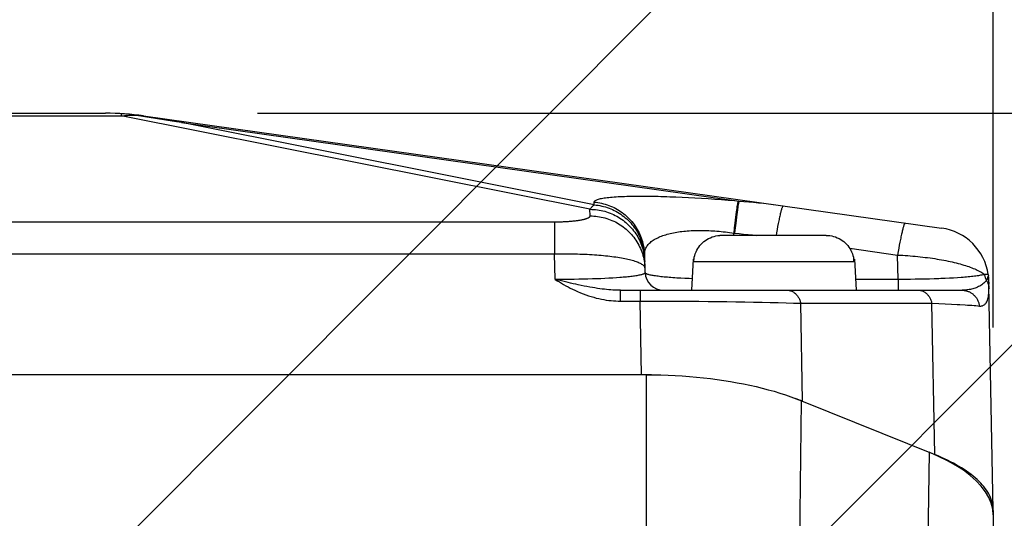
# Model space of a CAD drawing. Header units: millimetres. Extents: x 0 to 420, y 0 to 297.
# Tile 62 of 66: x 322.74 to 333.51, y 226.87 to 232.33. Entities that reach past the tile are written whole.
import ezdxf

# ---------------------------------------------------------------- set-up
doc = ezdxf.new("R2010")
doc.units = ezdxf.units.MM
doc.header["$LTSCALE"] = 23.1
doc.layers.get('0').update_dxf_attribs({"linetype": 'CONTINUOUS'})
for name, color, linetype in [('COMPONENTS', 7, 'CONTINUOUS'), ('DETAIL', 7, 'CONTINUOUS'), ('DIMENSION', 7, 'CONTINUOUS')]:
    doc.layers.add(name, color=color, linetype=linetype)
doc.styles.get("Standard").update_dxf_attribs({"font": 'arial.ttf'})
doc.dimstyles.new('DIMSTYLE_10', dxfattribs={"dimtxt": 3, "dimasz": 3, "dimexe": 0.18, "dimexo": 0.0625, "dimgap": 0.09, "dimtad": 1, "dimdec": 3, "dimlfac": 5, "dimdsep": 46, "dimtxsty": 'STANDARD', "dimblk": '_FILLED', "dimblk1": '_FILLED', "dimblk2": '_FILLED', "dimcen": 0.09, "dimadec": 0, "dimazin": 0, "dimtp": 0.5, "dimtm": 0.5, "dimtfac": 1, "dimtdec": 3, "dimtofl": 0, "dimtmove": 0, "dimatfit": 3, "dimldrblk": '_FILLED', "dimfxl": 1, "dimtolj": 1, "dimarcsym": 0})
doc.dimstyles.new('DIMSTYLE_11', dxfattribs={"dimtxt": 3, "dimasz": 3, "dimexe": 0.18, "dimexo": 0.0625, "dimgap": 0.09, "dimtad": 1, "dimdec": 1, "dimlfac": 5, "dimdsep": 46, "dimtxsty": 'STANDARD', "dimblk": '_FILLED', "dimblk1": '_FILLED', "dimblk2": '_FILLED', "dimcen": 0.09, "dimadec": 0, "dimazin": 0, "dimtp": 0.8, "dimtm": 0.8, "dimtfac": 1, "dimtdec": 1, "dimtofl": 0, "dimtmove": 0, "dimatfit": 3, "dimldrblk": '_FILLED', "dimfxl": 1, "dimtolj": 1, "dimarcsym": 0})
doc.dimstyles.new('DIMSTYLE_6', dxfattribs={"dimtxt": 3, "dimasz": 3, "dimexe": 0.18, "dimexo": 0.0625, "dimgap": 0.09, "dimtad": 1, "dimdec": 1, "dimlfac": 5, "dimdsep": 46, "dimtxsty": 'STANDARD', "dimblk": '_FILLED', "dimblk1": '_FILLED', "dimblk2": '_FILLED', "dimcen": 0.09, "dimadec": 0, "dimazin": 0, "dimtp": 0.3, "dimtm": 0.3, "dimtfac": 1, "dimtdec": 1, "dimtofl": 0, "dimtmove": 0, "dimatfit": 3, "dimldrblk": '_FILLED', "dimfxl": 1, "dimtolj": 1, "dimarcsym": 0})
doc.dimstyles.get("Standard").update_dxf_attribs({"dimtxt": 3, "dimasz": 3, "dimexe": 0.18, "dimexo": 0.0625, "dimgap": 0.09, "dimtad": 1, "dimdec": 3, "dimdsep": 46, "dimtxsty": 'STANDARD', "dimblk": '_FILLED', "dimblk1": '_FILLED', "dimblk2": '_FILLED', "dimcen": 0.09, "dimadec": 0, "dimazin": 0, "dimtol": 1, "dimtp": 0.001, "dimtm": 0.001, "dimtfac": 1, "dimtdec": 3, "dimtofl": 0, "dimtmove": 0, "dimatfit": 3, "dimldrblk": '_FILLED', "dimfxl": 1, "dimtolj": 1, "dimarcsym": 0})

# ---------------------------------------------------------------- blocks, each defined once
blk = doc.blocks.new('_FILLED')
at = {"color": 0, "linetype": 'BYBLOCK'}
blk.add_solid([(0, 0), (-1, 0.2), (-1, -0.2)], dxfattribs=at)
blk = doc.blocks.new('*D22')
at = {"layer": 'DIMENSION', "color": 2, "linetype": 'CONTINUOUS'}
for p, q in [((298.39, 229.806), (298.39, 243.302)), ((333.39, 228.959), (333.39, 243.302)), ((298.39, 241.302), (315.89, 241.302)), ((333.39, 241.302), (315.89, 241.302))]:
    blk.add_line(p, q, dxfattribs=at)
at = {"layer": 'DIMENSION', "color": 2, "linetype": 'CONTINUOUS', "xscale": 3, "yscale": 3, "zscale": 3, "rotation": 180}
blk.add_blockref('_FILLED', (298.39, 241.302), dxfattribs=at)
at = {"layer": 'DIMENSION', "color": 2, "linetype": 'CONTINUOUS', "xscale": 3, "yscale": 3, "zscale": 3}
blk.add_blockref('_FILLED', (333.39, 241.302), dxfattribs=at)
at = {"layer": 'DIMENSION', "color": 2, "linetype": 'CONTINUOUS', "insert": (315.89, 245.052), "char_height": 3, "width": 6.99257, "attachment_point": 2, "line_spacing_factor": 0.9}
blk.add_mtext('175', dxfattribs=at)
blk = doc.blocks.new('*D23')
at = {"layer": 'DIMENSION', "color": 2, "linetype": 'CONTINUOUS'}
for p, q in [((286.89, 240.926), (286.89, 253.302)), ((344.89, 246.813), (344.89, 253.302)), ((286.89, 251.302), (315.89, 251.302)), ((344.89, 251.302), (315.89, 251.302)), ((344.89, 238.575), (344.89, 244.559)), ((286.89, 214.693), (286.89, 238.411)), ((344.89, 230.183), (344.89, 237.014)), ((344.89, 214.562), (344.89, 229.393))]:
    blk.add_line(p, q, dxfattribs=at)
at = {"layer": 'DIMENSION', "color": 2, "linetype": 'CONTINUOUS', "xscale": 3, "yscale": 3, "zscale": 3, "rotation": 180}
blk.add_blockref('_FILLED', (286.89, 251.302), dxfattribs=at)
at = {"layer": 'DIMENSION', "color": 2, "linetype": 'CONTINUOUS', "xscale": 3, "yscale": 3, "zscale": 3}
blk.add_blockref('_FILLED', (344.89, 251.302), dxfattribs=at)
at = {"layer": 'DIMENSION', "color": 2, "linetype": 'CONTINUOUS', "insert": (315.89, 255.052), "char_height": 3, "width": 6.99257, "attachment_point": 2, "line_spacing_factor": 0.9}
blk.add_mtext('290', dxfattribs=at)
blk = doc.blocks.new('*D24')
at = {"layer": 'DIMENSION', "color": 2, "linetype": 'CONTINUOUS'}
for p, q in [((325.68, 231.302), (369.89, 231.302)), ((367.89, 231.302), (367.89, 190.873)), ((367.89, 150.443), (367.89, 190.873)), ((348.86, 150.443), (369.89, 150.443))]:
    blk.add_line(p, q, dxfattribs=at)
at = {"layer": 'DIMENSION', "color": 2, "linetype": 'CONTINUOUS', "xscale": 3, "yscale": 3, "zscale": 3}
for p, rotation in [((367.89, 231.302), 90), ((367.89, 150.443), 270)]:
    blk.add_blockref('_FILLED', p, dxfattribs=dict(at, rotation=rotation))
at = {"layer": 'DIMENSION', "color": 2, "linetype": 'CONTINUOUS', "insert": (364.14, 190.873), "char_height": 3, "width": 13.27138, "attachment_point": 2, "rotation": 90, "line_spacing_factor": 0.9}
blk.add_mtext('(404.3)', dxfattribs=at)
blk = doc.blocks.new('*D25')
at = {"layer": 'DIMENSION', "color": 2, "linetype": 'CONTINUOUS'}
for p, q in [((325.343, 231.302), (359.89, 231.302)), ((357.89, 231.302), (357.89, 219.873)), ((357.89, 208.443), (357.89, 219.873)), ((336.53, 208.443), (359.89, 208.443))]:
    blk.add_line(p, q, dxfattribs=at)
at = {"layer": 'DIMENSION', "color": 2, "linetype": 'CONTINUOUS', "xscale": 3, "yscale": 3, "zscale": 3}
for p, rotation in [((357.89, 231.302), 90), ((357.89, 208.443), 270)]:
    blk.add_blockref('_FILLED', p, dxfattribs=dict(at, rotation=rotation))
at = {"layer": 'DIMENSION', "color": 2, "linetype": 'CONTINUOUS', "insert": (354.14, 219.873), "char_height": 3, "width": 10.48327, "attachment_point": 2, "rotation": 90, "line_spacing_factor": 0.9}
blk.add_mtext('114.3', dxfattribs=at)

msp = doc.modelspace()

# ---------------------------------------------------------------- linework, layer by layer
at = {"layer": 'COMPONENTS', "color": 9, "linetype": 'CONTINUOUS'}
for p, q in [((307.92634, 231.27329), (323.85307, 231.27329)), ((323.85307, 231.29748), (323.85307, 231.27329)), ((328.97834, 230.25195), (323.85307, 231.27329)), ((324.51297, 231.19975), (330.61011, 230.34285)), ((329.0257, 230.30048), (324.51297, 231.19975)), ((329.91933, 230.38767), (329.98732, 230.38469)), ((329.98732, 230.38469), (330.0566, 230.38129)), ((330.0566, 230.38129), (330.12715, 230.37747)), ((330.12715, 230.37747), (330.19872, 230.37326)), ((330.19872, 230.37326), (330.27115, 230.36865)), ((330.27115, 230.36865), (330.34418, 230.36367)), ((330.34418, 230.36367), (330.41746, 230.35835)), ((330.41746, 230.35835), (330.49085, 230.3527)), ((330.49085, 230.3527), (330.5641, 230.34675)), ((330.5641, 230.34675), (330.61011, 230.34285)), ((328.98105, 230.17999), (328.97834, 230.25195)), ((329.0257, 230.30048), (329.02455, 230.33096)), ((330.56735, 230.13566), (330.56347, 230.10221)), ((330.57114, 230.16714), (330.56735, 230.13566)), ((330.57483, 230.19647), (330.57114, 230.16714)), ((330.57676, 230.13486), (330.57289, 230.10141)), ((330.5784, 230.22352), (330.57483, 230.19647)), ((330.58055, 230.16633), (330.57676, 230.13486)), ((330.58424, 230.19567), (330.58055, 230.16633)), ((330.58781, 230.22271), (330.58424, 230.19567)), ((303.19008, 230.11535), (328.60066, 230.11538)), ((328.58933, 230.11535), (328.58933, 229.76524)), ((330.55756, 230.0487), (330.55158, 229.99173)), ((330.56347, 230.10221), (330.55756, 230.0487)), ((330.56697, 230.04789), (330.56099, 229.99093)), ((330.57289, 230.10141), (330.56697, 230.04789)), ((331.02513, 230.03073), (331.01881, 229.99554)), ((331.03139, 230.06428), (331.02513, 230.03073)), ((331.03753, 230.09603), (331.03139, 230.06428)), ((330.5525, 229.96734), (330.55158, 229.99173)), ((331.01881, 229.99554), (331.01389, 229.96734)), ((331.81928, 229.8262), (332.343, 229.7526)), ((332.35575, 229.82588), (332.34939, 229.78993)), ((332.36204, 229.86028), (332.35575, 229.82588)), ((332.36824, 229.89294), (332.36204, 229.86028)), ((303.19009, 229.76524), (328.58932, 229.76524)), ((328.59984, 229.486), (328.58932, 229.76524)), ((332.34939, 229.78993), (332.343, 229.75259)), ((332.34809, 229.486), (332.343, 229.7526)), ((330.11444, 229.68305), (331.86497, 229.68305)), ((328.65217, 229.48578), (328.59984, 229.486)), ((328.70425, 229.48579), (328.65217, 229.48578)), ((328.75595, 229.48601), (328.70425, 229.48579)), ((328.80722, 229.48647), (328.75595, 229.48601)), ((328.85794, 229.48714), (328.80722, 229.48647)), ((328.90798, 229.48803), (328.85794, 229.48714)), ((328.95718, 229.48915), (328.90798, 229.48803)), ((329.00536, 229.49047), (328.95718, 229.48915)), ((329.05242, 229.49202), (329.00536, 229.49047)), ((329.09827, 229.49377), (329.05242, 229.49202)), ((329.14292, 229.49574), (329.09827, 229.49377)), ((329.18626, 229.49793), (329.14292, 229.49574)), ((329.22815, 229.50033), (329.18626, 229.49793)), ((329.26839, 229.50293), (329.22815, 229.50033)), ((329.30683, 229.50574), (329.26839, 229.50293)), ((330.01747, 229.49619), (329.97146, 229.49857)), ((330.06512, 229.49404), (330.01747, 229.49619)), ((330.09628, 229.49281), (330.06512, 229.49404)), ((332.34809, 229.486), (332.34809, 229.36734)), ((332.4835, 229.48632), (332.42967, 229.48601)), ((332.53672, 229.48686), (332.4835, 229.48632)), ((332.5893, 229.48763), (332.53672, 229.48686)), ((332.64146, 229.48865), (332.5893, 229.48763)), ((332.69286, 229.4899), (332.64146, 229.48865)), ((332.74332, 229.49138), (332.69286, 229.4899)), ((332.79267, 229.4931), (332.74332, 229.49138)), ((332.91058, 229.49837), (332.86442, 229.49609)), ((332.95526, 229.50088), (332.91058, 229.49837)), ((332.99831, 229.50361), (332.95526, 229.50088)), ((333.03957, 229.50656), (332.99831, 229.50361)), ((333.33483, 229.53866), (333.29344, 229.53931)), ((329.31303, 229.24869), (329.31303, 229.36734)), ((329.52928, 229.36734), (329.52928, 229.24869)), ((333.34242, 229.36734), (333.34264, 229.374)), ((333.34264, 229.374), (333.34281, 229.38077)), ((333.34281, 229.38077), (333.34292, 229.38763)), ((329.31303, 229.24869), (329.52927, 229.24869)), ((329.52927, 229.24869), (329.6367, 229.24873)), ((329.54271, 228.4434), (329.52927, 229.24869)), ((329.6367, 229.24873), (329.74403, 229.24862)), ((329.74403, 229.24862), (329.85107, 229.24833)), ((329.85107, 229.24833), (329.95761, 229.24788)), ((329.95761, 229.24788), (330.06344, 229.24727)), ((330.06344, 229.24727), (330.16834, 229.24649)), ((330.16834, 229.24649), (330.27209, 229.24555)), ((330.27209, 229.24555), (330.37453, 229.24445)), ((330.37453, 229.24445), (330.47546, 229.24319)), ((330.47546, 229.24319), (330.57472, 229.24176)), ((330.57472, 229.24176), (330.67212, 229.24017)), ((330.67212, 229.24017), (330.76743, 229.23843)), ((330.76743, 229.23843), (330.86046, 229.23653)), ((330.86046, 229.23653), (330.95099, 229.23446)), ((330.95099, 229.23446), (331.03881, 229.23225)), ((331.03881, 229.23225), (331.12368, 229.22989)), ((331.12368, 229.22989), (331.2054, 229.22737)), ((331.2054, 229.22737), (331.28374, 229.22472)), ((331.30156, 228.15579), (331.28374, 229.22472)), ((331.28374, 229.22472), (332.71809, 229.22472)), ((332.74965, 227.57073), (332.71809, 229.22472)), ((332.71809, 229.22472), (332.79362, 229.22193)), ((332.79362, 229.22193), (332.86523, 229.21898)), ((332.86523, 229.21898), (332.93269, 229.21591)), ((329.59559, 226.6559), (329.59559, 228.4434)), ((331.27327, 226.58062), (331.29265, 228.15939)), ((332.68676, 227.59613), (332.66736, 226.01738)), ((333.3897, 226.91048), (333.36328, 225.39636))]:
    msp.add_line(p, q, dxfattribs=at)
at = {"layer": 'COMPONENTS', "color": 7, "linetype": 'CONTINUOUS'}
for p, q in [((308.09948, 231.30248), (323.67992, 231.30248)), ((324.11178, 231.26431), (323.99711, 231.28219)), ((324.09744, 231.27329), (332.82453, 230.04677)), ((324.22643, 231.24618), (324.11178, 231.26431)), ((324.34106, 231.2278), (324.22643, 231.24618)), ((330.4183, 229.96734), (330.39738, 229.96667)), ((331.5611, 229.96734), (330.4183, 229.96734)), ((329.58245, 229.55982), (329.57501, 229.75757)), ((330.10752, 229.70734), (330.0897, 229.36734)), ((330.10752, 229.70734), (330.11672, 229.70734)), ((330.11444, 229.68305), (330.11572, 229.70734)), ((330.11621, 229.70332), (330.11672, 229.70734)), ((330.11672, 229.70734), (330.12011, 229.72738)), ((331.86268, 229.70734), (331.8632, 229.70332)), ((331.86268, 229.70734), (331.87188, 229.70734)), ((331.86497, 229.68305), (331.86368, 229.70734)), ((331.87188, 229.70734), (331.8897, 229.36734)), ((333.34024, 229.50029), (333.34011, 229.50229)), ((333.34035, 229.49854), (333.34024, 229.50029)), ((333.34044, 229.49693), (333.34035, 229.49854)), ((333.34055, 229.49471), (333.34044, 229.49693)), ((333.34068, 229.49182), (333.34055, 229.49471)), ((333.34086, 229.48726), (333.34068, 229.49182)), ((333.3412, 229.47759), (333.34086, 229.48726)), ((333.34248, 229.43433), (333.3412, 229.47759)), ((329.31302, 229.36734), (333.04792, 229.36734)), ((333.34281, 229.4204), (333.34248, 229.43433)), ((333.38964, 226.96576), (333.34281, 229.42041)), ((329.59559, 228.4434), (302.18382, 228.4434)), ((329.59559, 228.44317), (329.54271, 228.4434)), ((329.65241, 228.44246), (329.59559, 228.44317)), ((331.26377, 228.17071), (331.22513, 228.18529)), ((331.30156, 228.15579), (331.27474, 228.16638)), ((331.29265, 228.15939), (332.74965, 227.57073)), ((333.3897, 226.91048), (333.38405, 226.9755)), ((333.3897, 226.95932), (333.38964, 226.96575)), ((333.3897, 226.95932), (333.3897, 215.82921))]:
    msp.add_line(p, q, dxfattribs=at)
for points in [[(323.99711, 231.28219), (323.98114, 231.28457), (323.96517, 231.28679), (323.94918, 231.28883), (323.93318, 231.2907), (323.91718, 231.2924), (323.90116, 231.29393), (323.88513, 231.29528), (323.8691, 231.29647), (323.85307, 231.29748)], [(324.51297, 231.19975), (324.45567, 231.20916), (324.34106, 231.2278)], [(330.12011, 229.72738), (330.12488, 229.74707), (330.13101, 229.76642), (330.13859, 229.78559), (330.14753, 229.80442), (330.15766, 229.82247), (330.169, 229.83966), (330.18152, 229.85607), (330.19501, 229.87149), (330.2094, 229.88584), (330.22476, 229.89919), (330.24107, 229.9115), (330.25843, 229.92283), (330.27674, 229.93311), (330.29569, 229.94211), (330.31534, 229.94976), (330.33563, 229.95613), (330.35612, 229.96108), (330.37665, 229.96458), (330.39738, 229.96667)], [(331.5611, 229.96734), (331.58203, 229.96667), (331.60275, 229.96458), (331.62329, 229.96108), (331.64377, 229.95613), (331.66407, 229.94976), (331.68371, 229.94211), (331.70267, 229.93311), (331.72098, 229.92283), (331.73833, 229.9115), (331.75464, 229.89919), (331.77, 229.88584), (331.78439, 229.87149), (331.79788, 229.85607), (331.81041, 229.83966), (331.82174, 229.82247), (331.83187, 229.80442), (331.84082, 229.78559), (331.84839, 229.76642), (331.85453, 229.74707), (331.85929, 229.72738), (331.86268, 229.70734)], [(330.11444, 229.68305), (330.11468, 229.68712), (330.11498, 229.69118), (330.11533, 229.69524), (330.11574, 229.69928), (330.11621, 229.70332)], [(331.8632, 229.70332), (331.86366, 229.69928), (331.86407, 229.69524), (331.86443, 229.69118), (331.86473, 229.68712), (331.86497, 229.68305)], [(333.34011, 229.50229), (333.34003, 229.50341), (333.33993, 229.50464), (333.33982, 229.50596), (333.33969, 229.50739), (333.33953, 229.50893), (333.33936, 229.51057), (333.33916, 229.51229), (333.33894, 229.51409), (333.33869, 229.51598), (333.33841, 229.51793), (333.33811, 229.51995), (333.33777, 229.52204), (333.33739, 229.52419), (333.33699, 229.5264), (333.33664, 229.52815)], [(329.59559, 228.4434), (329.67478, 228.44287), (329.7537, 228.44129), (329.83232, 228.43867), (329.91077, 228.435), (329.98894, 228.43028), (330.06652, 228.42455), (330.14351, 228.41779), (330.21992, 228.41001), (330.29545, 228.40126), (330.37007, 228.39152), (330.44382, 228.38082), (330.51646, 228.36918), (330.58797, 228.35663), (330.65839, 228.34314), (330.7276, 228.32876), (330.7956, 228.31349), (330.8624, 228.29732), (330.9279, 228.28027), (330.99212, 228.26234), (331.05505, 228.24352), (331.11657, 228.22381), (331.17666, 228.20323), (331.23536, 228.18175), (331.29265, 228.15939)], [(333.38405, 226.9755), (333.3682, 227.03951), (333.34216, 227.10253), (333.30562, 227.16481), (333.25888, 227.2261), (333.20288, 227.28556), (333.13744, 227.34318), (333.06273, 227.39898), (332.98017, 227.45224), (332.89022, 227.50274), (332.79242, 227.5507), (332.68676, 227.59613)], [(333.38964, 226.96575), (333.38908, 226.97971), (333.38724, 227.00008), (333.38416, 227.02042), (333.37985, 227.04073), (333.37431, 227.06101), (333.36755, 227.08123), (333.35957, 227.10138), (333.35037, 227.12148), (333.33997, 227.14147), (333.32835, 227.16138), (333.31553, 227.18118), (333.30152, 227.20087), (333.28633, 227.22043), (333.26995, 227.23986), (333.25241, 227.25915), (333.23371, 227.27827), (333.21384, 227.29724), (333.19285, 227.31603), (333.17072, 227.33464), (333.14747, 227.35306), (333.12312, 227.37126), (333.09767, 227.38926), (333.07114, 227.40705), (333.04354, 227.42459), (333.0149, 227.4419), (332.9852, 227.45896), (332.95449, 227.47577), (332.92278, 227.4923), (332.89006, 227.50857), (332.85638, 227.52455), (332.82176, 227.54023), (332.78618, 227.55562), (332.74965, 227.57073)]]:
    msp.add_lwpolyline(points, dxfattribs=at)
at = {"layer": 'COMPONENTS', "color": 9, "linetype": 'CONTINUOUS'}
for points in [[(323.85307, 231.27329), (323.86983, 231.27485), (323.88641, 231.27625), (323.9028, 231.27751), (323.91899, 231.27863), (323.935, 231.2796), (323.95082, 231.28044), (323.96644, 231.28115), (323.98187, 231.28173), (323.99711, 231.28219)], [(323.99711, 231.28219), (324.00779, 231.28173), (324.01859, 231.28115), (324.02951, 231.28044), (324.04055, 231.2796), (324.0517, 231.27863), (324.06296, 231.27751), (324.07434, 231.27625), (324.08584, 231.27485), (324.09744, 231.27329)], [(329.02455, 230.33096), (329.02501, 230.33502), (329.02665, 230.33896), (329.02946, 230.34278), (329.03347, 230.34648), (329.03864, 230.35006), (329.04496, 230.35351), (329.0524, 230.35684), (329.06098, 230.36003), (329.07064, 230.36309), (329.08138, 230.36602), (329.09319, 230.36882), (329.10602, 230.37148), (329.11986, 230.374), (329.13472, 230.37639), (329.15051, 230.37864), (329.16724, 230.38076), (329.18492, 230.38273), (329.20346, 230.38457), (329.22287, 230.38628), (329.24314, 230.38785), (329.2642, 230.38928), (329.28604, 230.39058), (329.30868, 230.39175), (329.33203, 230.39279), (329.35609, 230.39369), (329.38086, 230.39446), (329.40628, 230.39511), (329.43233, 230.39562), (329.45902, 230.39601), (329.48629, 230.39628), (329.51414, 230.39642), (329.54256, 230.39644), (329.57149, 230.39634), (329.60095, 230.39612), (329.63092, 230.39579), (329.66134, 230.39533), (329.69222, 230.39476), (329.72355, 230.39408), (329.75526, 230.39328), (329.78735, 230.39238), (329.81984, 230.39136), (329.85266, 230.39024), (329.88583, 230.38901), (329.91933, 230.38767)], [(330.60069, 230.34366), (330.59971, 230.3416), (330.59866, 230.33878), (330.59755, 230.33521), (330.59638, 230.33089), (330.59515, 230.32582), (330.59387, 230.32002), (330.59254, 230.31349), (330.59115, 230.30623), (330.58971, 230.29827), (330.58823, 230.2896), (330.5867, 230.28024), (330.58512, 230.2702), (330.5835, 230.25949), (330.58184, 230.24813), (330.5784, 230.22352)], [(330.61011, 230.34285), (330.60912, 230.34079), (330.60807, 230.33797), (330.60696, 230.3344), (330.60579, 230.33008), (330.60457, 230.32502), (330.60329, 230.31921), (330.60195, 230.31268), (330.60056, 230.30543), (330.59913, 230.29746), (330.59764, 230.28879), (330.59611, 230.27943), (330.59453, 230.26939), (330.59291, 230.25869), (330.59125, 230.24733), (330.58781, 230.22271)], [(330.61011, 230.34285), (330.66283, 230.33861), (330.71578, 230.33397), (330.76896, 230.32892), (330.82236, 230.32347), (330.87599, 230.31762), (330.92984, 230.31136), (330.98392, 230.3047), (331.03822, 230.29764), (331.09274, 230.29016)], [(328.97834, 230.25195), (328.98357, 230.25884), (328.98881, 230.26536), (328.99406, 230.2715), (328.99932, 230.27726), (329.00458, 230.28265), (329.00985, 230.28767), (329.01513, 230.29231), (329.02041, 230.29658), (329.0257, 230.30048)], [(328.97834, 230.25195), (328.99878, 230.25162), (329.0192, 230.2506), (329.03957, 230.24889), (329.05987, 230.2465), (329.08008, 230.24342), (329.10016, 230.23966), (329.12011, 230.23523), (329.13989, 230.23013), (329.15949, 230.22436), (329.17887, 230.21793), (329.19802, 230.21085), (329.21692, 230.20313), (329.23553, 230.19478), (329.25385, 230.18581), (329.27185, 230.17622), (329.28951, 230.16602), (329.30681, 230.15524), (329.32373, 230.14388), (329.34024, 230.13196), (329.35634, 230.11949), (329.37199, 230.10648), (329.38719, 230.09294), (329.40192, 230.07891), (329.41615, 230.06438), (329.42987, 230.04938), (329.44307, 230.03393), (329.45573, 230.01804), (329.46784, 230.00173), (329.47938, 229.98503), (329.49033, 229.96794), (329.50069, 229.95049), (329.51045, 229.93271), (329.51958, 229.9146), (329.52809, 229.8962), (329.53596, 229.87751), (329.54318, 229.85858), (329.54975, 229.83941), (329.55565, 229.82003), (329.56088, 229.80046), (329.56544, 229.78072), (329.56931, 229.76085), (329.5725, 229.74085), (329.575, 229.72076), (329.5768, 229.70059), (329.57791, 229.68037)], [(329.02455, 230.33096), (329.04518, 230.32891), (329.06572, 230.32616), (329.08616, 230.32271), (329.10647, 230.31855), (329.12662, 230.31369), (329.14659, 230.30815), (329.16636, 230.30192), (329.18589, 230.29501), (329.20518, 230.28743), (329.22419, 230.2792), (329.24291, 230.27031), (329.2613, 230.26079), (329.27936, 230.25064), (329.29705, 230.23987), (329.31436, 230.2285), (329.33126, 230.21654), (329.34774, 230.204), (329.36377, 230.19091), (329.37934, 230.17727), (329.39443, 230.1631), (329.40901, 230.14842), (329.42308, 230.13325), (329.43662, 230.11761), (329.4496, 230.1015), (329.46202, 230.08496), (329.47386, 230.068), (329.4851, 230.05064), (329.49573, 230.03291), (329.50575, 230.01482), (329.51513, 229.99639), (329.52386, 229.97766), (329.53194, 229.95863), (329.53936, 229.93934), (329.5461, 229.9198), (329.55216, 229.90005), (329.55753, 229.88009), (329.56221, 229.85996), (329.56619, 229.83969), (329.56946, 229.81928), (329.57202, 229.79878), (329.57387, 229.7782), (329.57501, 229.75757)], [(329.0257, 230.30048), (329.04633, 230.29844), (329.06687, 230.29569), (329.08731, 230.29223), (329.10762, 230.28807), (329.12777, 230.28322), (329.14774, 230.27767), (329.1675, 230.27144), (329.18704, 230.26453), (329.20633, 230.25696), (329.22534, 230.24872), (329.24405, 230.23984), (329.26245, 230.23031), (329.2805, 230.22016), (329.2982, 230.20939), (329.3155, 230.19802), (329.33241, 230.18606), (329.34888, 230.17353), (329.36492, 230.16043), (329.38049, 230.14679), (329.39557, 230.13263), (329.41016, 230.11795), (329.42423, 230.10278), (329.43777, 230.08713), (329.45075, 230.07102), (329.46317, 230.05448), (329.47501, 230.03752), (329.48625, 230.02016), (329.49688, 230.00243), (329.50689, 229.98434), (329.51627, 229.96592), (329.52501, 229.94718), (329.53309, 229.92815), (329.5405, 229.90886), (329.54725, 229.88933), (329.55331, 229.86957), (329.55868, 229.84961), (329.56336, 229.82949), (329.56733, 229.80921), (329.57061, 229.78881), (329.57317, 229.7683), (329.57502, 229.74772), (329.57615, 229.72709)], [(331.09274, 230.29016), (331.0914, 230.28998), (331.08996, 230.28907), (331.08842, 230.28742), (331.08679, 230.28506), (331.08505, 230.28197), (331.08323, 230.27816), (331.08132, 230.27363), (331.07931, 230.2684), (331.07722, 230.26247), (331.07505, 230.25584), (331.0728, 230.24852), (331.07047, 230.24052), (331.06806, 230.23186), (331.06558, 230.22253), (331.06303, 230.21257), (331.06042, 230.20196), (331.05774, 230.19074), (331.055, 230.17891), (331.05221, 230.16648), (331.04937, 230.15348), (331.04647, 230.13992), (331.04353, 230.12581), (331.03753, 230.09603)], [(328.60066, 230.11538), (328.61196, 230.11546), (328.62323, 230.11559), (328.63447, 230.11577), (328.64569, 230.11601), (328.65685, 230.1163), (328.66796, 230.11664), (328.67901, 230.11703), (328.68997, 230.11748), (328.70085, 230.11797), (328.71165, 230.11852), (328.72234, 230.11911), (328.73292, 230.11976), (328.74339, 230.12046), (328.75372, 230.1212), (328.76393, 230.122), (328.774, 230.12284), (328.78391, 230.12374), (328.79367, 230.12467), (328.80327, 230.12566), (328.81269, 230.12669), (328.82193, 230.12777), (328.83099, 230.12889), (328.83984, 230.13006), (328.84849, 230.13127), (328.85694, 230.13252), (328.86516, 230.13381), (328.87315, 230.13515), (328.88091, 230.13652), (328.88842, 230.13793), (328.89569, 230.13938), (328.90271, 230.14086), (328.90946, 230.14238), (328.91593, 230.14394), (328.92215, 230.14553), (328.92807, 230.14714), (328.9337, 230.14879), (328.93905, 230.15047), (328.9441, 230.15218), (328.94884, 230.15391), (328.95327, 230.15566), (328.95739, 230.15744), (328.96119, 230.15924), (328.96467, 230.16106), (328.96782, 230.1629), (328.97064, 230.16475), (328.97314, 230.16663), (328.97529, 230.16851), (328.9771, 230.1704), (328.97858, 230.17231), (328.97971, 230.17422), (328.9805, 230.17614), (328.98095, 230.17806), (328.98105, 230.17999)], [(328.98105, 230.17999), (329.00149, 230.17966), (329.02191, 230.17864), (329.04228, 230.17694), (329.06258, 230.17454), (329.08279, 230.17146), (329.10287, 230.16771), (329.12282, 230.16327), (329.1426, 230.15817), (329.1622, 230.1524), (329.18158, 230.14597), (329.20073, 230.13889), (329.21963, 230.13118), (329.23824, 230.12282), (329.25656, 230.11385), (329.27456, 230.10426), (329.29222, 230.09407), (329.30952, 230.08328), (329.32644, 230.07192), (329.34295, 230.06), (329.35905, 230.04753), (329.3747, 230.03452), (329.3899, 230.02099), (329.40463, 230.00695), (329.41886, 229.99242), (329.43258, 229.97743), (329.44578, 229.96197), (329.45844, 229.94608), (329.47055, 229.92978), (329.48209, 229.91307), (329.49304, 229.89598), (329.5034, 229.87853), (329.51316, 229.86075), (329.52229, 229.84264), (329.5308, 229.82424), (329.53867, 229.80556), (329.54589, 229.78662), (329.55246, 229.76745), (329.55836, 229.74807), (329.56359, 229.7285), (329.56815, 229.70877), (329.57202, 229.68889), (329.57521, 229.66889), (329.57771, 229.6488), (329.57951, 229.62863), (329.58062, 229.60841)], [(329.57501, 229.75757), (329.57498, 229.76831), (329.5757, 229.77887), (329.57716, 229.78925), (329.57937, 229.79948), (329.58231, 229.80955), (329.58596, 229.81942), (329.59034, 229.82909), (329.59541, 229.83858), (329.60117, 229.84785), (329.60762, 229.85691), (329.61472, 229.86576), (329.62248, 229.87438), (329.63088, 229.88277), (329.63991, 229.89094), (329.64954, 229.89886), (329.65976, 229.90654), (329.67056, 229.91399), (329.68193, 229.92119), (329.69384, 229.92814), (329.70628, 229.93484), (329.71924, 229.94129), (329.7327, 229.94749), (329.74664, 229.95344), (329.76105, 229.95913), (329.77591, 229.96457), (329.7912, 229.96975), (329.80692, 229.97469), (329.82305, 229.97936), (329.83956, 229.98379), (329.85646, 229.98796), (329.87372, 229.99189), (329.89133, 229.99556), (329.90929, 229.99898), (329.92758, 230.00216), (329.94619, 230.00509), (329.96509, 230.00777), (329.98429, 230.01021), (330.00376, 230.0124), (330.02349, 230.01436), (330.04347, 230.01607), (330.06368, 230.01754), (330.08413, 230.01877), (330.1048, 230.01977), (330.12567, 230.02053), (330.14676, 230.02105), (330.16807, 230.02135), (330.18957, 230.02141), (330.21129, 230.02124), (330.23321, 230.02084), (330.25532, 230.02021), (330.2776, 230.01935), (330.30003, 230.01826), (330.32261, 230.01693), (330.3453, 230.01539), (330.36809, 230.01362), (330.39096, 230.01162), (330.41388, 230.00941), (330.43682, 230.00699), (330.45978, 230.00435), (330.48275, 230.0015), (330.50572, 229.99845), (330.52866, 229.9952), (330.55158, 229.99173)], [(332.42651, 230.10271), (332.42517, 230.10253), (332.42373, 230.10162), (332.42219, 230.09998), (332.42055, 230.09761), (332.41882, 230.09452), (332.417, 230.09071), (332.41508, 230.08619), (332.41308, 230.08095), (332.41099, 230.07502), (332.40882, 230.06839), (332.40657, 230.06107), (332.40423, 230.05307), (332.40183, 230.04441), (332.39935, 230.03509), (332.3968, 230.02512), (332.39419, 230.01451), (332.39151, 230.00329), (332.38877, 229.99146), (332.38598, 229.97903), (332.38314, 229.96603), (332.38024, 229.95247), (332.3773, 229.93836), (332.37432, 229.92373), (332.36824, 229.89294)], [(330.55158, 229.99173), (330.60987, 229.98659), (330.65898, 229.98193), (330.70833, 229.97693), (330.75791, 229.97161), (330.79552, 229.96734)], [(328.58932, 229.76524), (328.6176, 229.7657), (328.64587, 229.76602), (328.67408, 229.76619), (328.70223, 229.76622), (328.73028, 229.76611), (328.75823, 229.76585), (328.78604, 229.76545), (328.8137, 229.76491), (328.84119, 229.76422), (328.86847, 229.76339), (328.89554, 229.76242), (328.92237, 229.7613), (328.94893, 229.76005), (328.97521, 229.75865), (329.00119, 229.75711), (329.02684, 229.75544), (329.05215, 229.75363), (329.0771, 229.75167), (329.10167, 229.74959), (329.12583, 229.74737), (329.14957, 229.74501), (329.17287, 229.74252), (329.19571, 229.73991), (329.21806, 229.73716), (329.23991, 229.73429), (329.26124, 229.7313), (329.28203, 229.72818), (329.30226, 229.72494), (329.32191, 229.72158), (329.34096, 229.71811), (329.35941, 229.71452), (329.37722, 229.71083), (329.39438, 229.70702), (329.41088, 229.70311), (329.42669, 229.6991), (329.44181, 229.69499), (329.45622, 229.69078), (329.4699, 229.68649), (329.48284, 229.6821), (329.49503, 229.67763), (329.50645, 229.67308), (329.51709, 229.66845), (329.52694, 229.66375), (329.53598, 229.65898), (329.54422, 229.65414), (329.55164, 229.64924), (329.55823, 229.64429), (329.56398, 229.63929), (329.56889, 229.63423), (329.57295, 229.62914), (329.57615, 229.624), (329.5785, 229.61883), (329.57999, 229.61363), (329.58062, 229.60841)], [(332.343, 229.75259), (332.37096, 229.75119), (332.39888, 229.7496), (332.42674, 229.74782), (332.45453, 229.74586), (332.4822, 229.74372), (332.50977, 229.74139), (332.5372, 229.73888), (332.56448, 229.73619), (332.59158, 229.73333), (332.61848, 229.73029), (332.64516, 229.72708), (332.6716, 229.72371), (332.69779, 229.72016), (332.72369, 229.71645), (332.7493, 229.71259), (332.77459, 229.70856), (332.79954, 229.70438), (332.82414, 229.70004), (332.84837, 229.69556), (332.87221, 229.69093), (332.89564, 229.68616), (332.91864, 229.68124), (332.9412, 229.6762), (332.9633, 229.67102), (332.98492, 229.66571), (333.00605, 229.66028), (333.02667, 229.65473), (333.04675, 229.64906), (333.0663, 229.64329), (333.08528, 229.6374), (333.10369, 229.63141), (333.12151, 229.62532), (333.13873, 229.61913), (333.15533, 229.61286), (333.17129, 229.6065), (333.18661, 229.60006), (333.20127, 229.59354), (333.21526, 229.58696), (333.22857, 229.58031), (333.24118, 229.57359), (333.25309, 229.56683), (333.26428, 229.56001), (333.27474, 229.55314), (333.28446, 229.54624), (333.29344, 229.53931)], [(328.84937, 229.42667), (328.82243, 229.43251), (328.79512, 229.43858), (328.76743, 229.4449), (328.73919, 229.4515), (328.7106, 229.45832), (328.68229, 229.46521), (328.65449, 229.47211), (328.627, 229.47905), (328.59984, 229.486)], [(328.59984, 229.486), (328.62164, 229.47204), (328.64401, 229.45818), (328.66695, 229.44442), (328.69062, 229.43066), (328.71487, 229.417), (328.7392, 229.4038), (328.76346, 229.39119), (328.78781, 229.37903), (328.81225, 229.36734)], [(329.58245, 229.55982), (329.58212, 229.55742), (329.58092, 229.55507), (329.57889, 229.55274), (329.57602, 229.55043), (329.57233, 229.54812), (329.56782, 229.54585), (329.5625, 229.54359), (329.55637, 229.54135), (329.54946, 229.53914), (329.54177, 229.53697), (329.53331, 229.53481), (329.5241, 229.5327), (329.51416, 229.53062), (329.5035, 229.52856), (329.49213, 229.52656), (329.48008, 229.52459), (329.46734, 229.52265), (329.45395, 229.52076), (329.43992, 229.51891), (329.42527, 229.5171), (329.41001, 229.51533), (329.39417, 229.51362), (329.37776, 229.51194), (329.36081, 229.51032), (329.34332, 229.50875), (329.32533, 229.50722), (329.30683, 229.50574)], [(329.97146, 229.49857), (329.92726, 229.50119), (329.90589, 229.50259), (329.88503, 229.50404), (329.86471, 229.50555), (329.84493, 229.5071), (329.82573, 229.50872), (329.80713, 229.51039), (329.78913, 229.5121), (329.77177, 229.51387), (329.75506, 229.51569), (329.73901, 229.51755), (329.72366, 229.51947), (329.70901, 229.52143), (329.69509, 229.52342), (329.6819, 229.52547), (329.66948, 229.52755), (329.65783, 229.52967), (329.64696, 229.53183), (329.6369, 229.53402), (329.62766, 229.53624), (329.61924, 229.5385), (329.61167, 229.54078), (329.60495, 229.54309), (329.59909, 229.54543), (329.5941, 229.54779), (329.58999, 229.55016), (329.58677, 229.55255), (329.58443, 229.55497), (329.58299, 229.5574), (329.58245, 229.55982)], [(332.42967, 229.48601), (332.37536, 229.48594), (331.88348, 229.486)], [(332.86442, 229.49609), (332.8169, 229.49404), (332.79267, 229.4931)], [(333.29344, 229.53931), (333.28418, 229.53704), (333.27413, 229.53483), (333.26329, 229.53266), (333.2517, 229.53052), (333.23936, 229.52841), (333.2263, 229.52634), (333.21254, 229.52432), (333.19809, 229.52234), (333.18295, 229.5204), (333.16716, 229.51851), (333.15072, 229.51665), (333.13365, 229.51485), (333.11596, 229.51309), (333.09769, 229.51138), (333.07885, 229.50972), (333.05947, 229.50812), (333.03957, 229.50656)], [(333.29344, 229.53931), (333.29459, 229.53184), (333.29602, 229.52442), (333.29772, 229.51705), (333.29968, 229.50977), (333.3019, 229.50256), (333.30439, 229.49545), (333.30713, 229.48843), (333.31013, 229.48153), (333.31338, 229.47474)], [(333.3121, 229.47293), (333.31524, 229.47736), (333.31701, 229.47998), (333.31869, 229.48259), (333.32028, 229.48519), (333.32179, 229.48778), (333.32322, 229.49035), (333.32456, 229.49292), (333.32581, 229.49547), (333.32699, 229.498)], [(333.31338, 229.47474), (333.31775, 229.46813), (333.32179, 229.46135), (333.3255, 229.45442), (333.32886, 229.44736), (333.33188, 229.44018), (333.33455, 229.43288), (333.33686, 229.4255), (333.33881, 229.41803), (333.34039, 229.4105)], [(333.32699, 229.498), (333.32823, 229.50081), (333.32935, 229.50351), (333.33037, 229.50611), (333.3313, 229.50858), (333.33213, 229.51092), (333.33288, 229.51314), (333.33354, 229.51522), (333.33413, 229.51716), (333.33465, 229.51896), (333.33509, 229.52061), (333.33547, 229.52209), (333.33579, 229.52341), (333.33605, 229.52457), (333.33626, 229.52555), (333.33642, 229.52637), (333.33653, 229.52703), (333.33661, 229.52753), (333.33665, 229.5279), (333.33665, 229.52811), (333.33664, 229.52815)], [(333.32699, 229.498), (333.33013, 229.49099), (333.33294, 229.48386), (333.33539, 229.47663), (333.33748, 229.46932), (333.33922, 229.46192), (333.3406, 229.45447), (333.34161, 229.44697), (333.34225, 229.43944), (333.34248, 229.43433)], [(328.81225, 229.36734), (328.84312, 229.35342), (328.87358, 229.34047), (328.90364, 229.32848), (328.93329, 229.31749), (328.96254, 229.30747), (328.99142, 229.29831), (329.01995, 229.29), (329.04811, 229.28256), (329.07596, 229.2759), (329.10352, 229.27001), (329.13076, 229.2649), (329.15771, 229.26051), (329.18436, 229.25683), (329.21072, 229.25387), (329.23677, 229.25158), (329.2625, 229.24995), (329.28792, 229.24898), (329.31303, 229.24869)], [(329.31303, 229.36734), (329.2929, 229.3675), (329.27224, 229.36798), (329.25105, 229.36879), (329.22932, 229.36993), (329.20705, 229.37142), (329.18416, 229.37325), (329.16068, 229.37545), (329.13657, 229.37801), (329.11175, 229.38095), (329.08622, 229.38428), (329.05996, 229.38801), (329.03283, 229.39215), (329.00481, 229.39673), (328.97589, 229.40175), (328.94591, 229.40724), (328.91481, 229.41323), (328.88263, 229.4197), (328.84937, 229.42667)], [(331.13716, 229.36734), (331.14441, 229.36712), (331.15165, 229.36645), (331.15885, 229.36533), (331.166, 229.36376), (331.17309, 229.36175), (331.18009, 229.35931), (331.187, 229.35644), (331.1938, 229.35314), (331.20047, 229.34942), (331.207, 229.34529), (331.21337, 229.34077), (331.21957, 229.33585), (331.22559, 229.33056), (331.23141, 229.3249), (331.23701, 229.31889), (331.24239, 229.31253), (331.24754, 229.30585), (331.25243, 229.29886), (331.25707, 229.29157), (331.26144, 229.28401), (331.26553, 229.27618), (331.26933, 229.2681), (331.27283, 229.25981), (331.27603, 229.2513), (331.27892, 229.2426), (331.28149, 229.23374), (331.28373, 229.22472)], [(332.57152, 229.36734), (332.57877, 229.36712), (332.58601, 229.36645), (332.59321, 229.36533), (332.60036, 229.36376), (332.60745, 229.36175), (332.61445, 229.35931), (332.62137, 229.35644), (332.62816, 229.35314), (332.63483, 229.34942), (332.64136, 229.34529), (332.64774, 229.34077), (332.65394, 229.33585), (332.65995, 229.33056), (332.66577, 229.3249), (332.67137, 229.31889), (332.67675, 229.31253), (332.6819, 229.30585), (332.6868, 229.29886), (332.69143, 229.29157), (332.6958, 229.28401), (332.69989, 229.27618), (332.70369, 229.2681), (332.7072, 229.25981), (332.7104, 229.2513), (332.71328, 229.2426), (332.71585, 229.23374), (332.7181, 229.22472)], [(333.30523, 229.46404), (333.29659, 229.45442), (333.2871, 229.44527), (333.27681, 229.43658), (333.26574, 229.42832), (333.25397, 229.42054), (333.24179, 229.41337), (333.22935, 229.40683), (333.21666, 229.40088), (333.20382, 229.39549), (333.19093, 229.39067), (333.17802, 229.38638), (333.16504, 229.38258), (333.15203, 229.37924), (333.13902, 229.37635), (333.12599, 229.37389), (333.11295, 229.37184), (333.09993, 229.3702), (333.08691, 229.36893), (333.07387, 229.36804), (333.06087, 229.36752), (333.04792, 229.36734)], [(333.04792, 229.36734), (333.05626, 229.36716), (333.06458, 229.36659), (333.07288, 229.36565), (333.08112, 229.36434), (333.08931, 229.36266), (333.09741, 229.36061), (333.10543, 229.35819), (333.11333, 229.35542), (333.12111, 229.35229), (333.12876, 229.34881), (333.13625, 229.345), (333.14358, 229.34084), (333.15072, 229.33637), (333.15767, 229.33157), (333.16442, 229.32646), (333.17094, 229.32106), (333.17724, 229.31536), (333.18329, 229.30939), (333.18909, 229.30315), (333.19462, 229.29666), (333.19987, 229.28992), (333.20484, 229.28295), (333.20951, 229.27576), (333.21388, 229.26837), (333.21794, 229.26079), (333.22168, 229.25303), (333.22509, 229.24511), (333.22816, 229.23704), (333.2309, 229.22885), (333.23329, 229.22054), (333.23534, 229.21212), (333.23703, 229.20362), (333.23836, 229.19506)], [(333.2384, 229.19506), (333.24678, 229.19446), (333.25486, 229.19459), (333.26263, 229.19547), (333.27009, 229.19707), (333.27724, 229.1994), (333.28406, 229.20255), (333.29054, 229.20651), (333.2967, 229.2113), (333.30252, 229.217), (333.30799, 229.22362), (333.31312, 229.23117), (333.31789, 229.23981), (333.32232, 229.24956), (333.32637, 229.2604), (333.33, 229.27241), (333.33323, 229.2857), (333.33601, 229.30015), (333.33831, 229.31557), (333.34013, 229.33186), (333.34149, 229.34912), (333.34242, 229.36734)], [(333.3121, 229.47293), (333.31079, 229.47113), (333.30945, 229.46934), (333.30808, 229.46756), (333.30667, 229.4658), (333.30523, 229.46404)], [(333.34039, 229.4105), (333.34161, 229.40291), (333.34245, 229.39528), (333.34292, 229.38763)], [(333.34292, 229.38763), (333.34298, 229.39262), (333.343, 229.3976), (333.343, 229.40255), (333.34298, 229.4075), (333.34294, 229.41243), (333.34287, 229.41733)], [(332.93269, 229.21591), (332.99578, 229.21272), (333.02562, 229.21107)], [(333.02562, 229.21107), (333.08174, 229.20769), (333.10798, 229.20596), (333.13296, 229.2042), (333.15668, 229.20242), (333.1791, 229.20061), (333.20021, 229.19877), (333.21998, 229.19691), (333.2384, 229.19506)]]:
    msp.add_lwpolyline(points, dxfattribs=at)
at = {"layer": 'COMPONENTS', "color": 7, "linetype": 'CONTINUOUS'}
for centre, radius, start, end in [((323.67992, 228.30248), 3, 82, 90), ((332.74104, 229.45261), 0.6, 8.245543, 82), ((329.78231, 229.56734), 0.2, 182.156927, 270.000016), ((333.53277, 229.56734), 0.2, 188.245544, 191.299657)]:
    msp.add_arc(centre, radius, start, end, dxfattribs=at)

# ---------------------------------------------------------------- dimensions: what is measured, and where the dimension line sits
at = {"layer": 'DIMENSION', "color": 2, "linetype": 'CONTINUOUS'}
dim = msp.add_linear_dim(base=(344.8897, 251.30248), p1=(286.8897, 214.6931), p2=(344.8897, 214.56243), dimstyle='DIMSTYLE_10', dxfattribs=at)
dim.commit()
dim.dimension.update_dxf_attribs({"geometry": '*D23', "text_midpoint": (312.39342, 253.55248), "dimtype": 160})
for base, p1, p2, angle, dimstyle, picture, middle in [((298.3897, 241.30248), (333.3897, 228.95932), (298.3897, 229.80634), 180, 'DIMSTYLE_10', '*D22', (312.39342, 243.55248)), ((357.88971, 208.4434), (325.34283, 231.30248), (336.52953, 208.4434), 270, 'DIMSTYLE_6', '*D25', (357.98835, 215.18694))]:
    dim = msp.add_linear_dim(base=base, p1=p1, p2=p2, angle=angle, dimstyle=dimstyle, dxfattribs=at)
    dim.commit()
    dim.dimension.update_dxf_attribs({"geometry": picture, "text_midpoint": middle, "dimtype": 160})
dim = msp.add_linear_dim(base=(367.88971, 150.4434), p1=(325.67992, 231.30248), p2=(348.8597, 150.4434), angle=270, text='(<>)', dimstyle='DIMSTYLE_11', dxfattribs=at)
dim.commit()
dim.dimension.update_dxf_attribs({"geometry": '*D24', "text_midpoint": (366.97019, 188.9154), "dimtype": 160})

# ---------------------------------------------------------------- leaders
at = {"layer": 'DETAIL', "color": 2, "linetype": 'CONTINUOUS'}
for points in [[(320.2909, 223.03808), (348.49031, 251.30248), (353.49031, 251.30248)], [(326.34326, 221.50929), (346.11363, 241.30248), (352.51376, 241.30248)]]:
    msp.add_leader(points, dimstyle='STANDARD', override={"dimtad": 0, "dimldrblk": 'DOT'}, dxfattribs=at)

doc.saveas('drawing.dxf')
